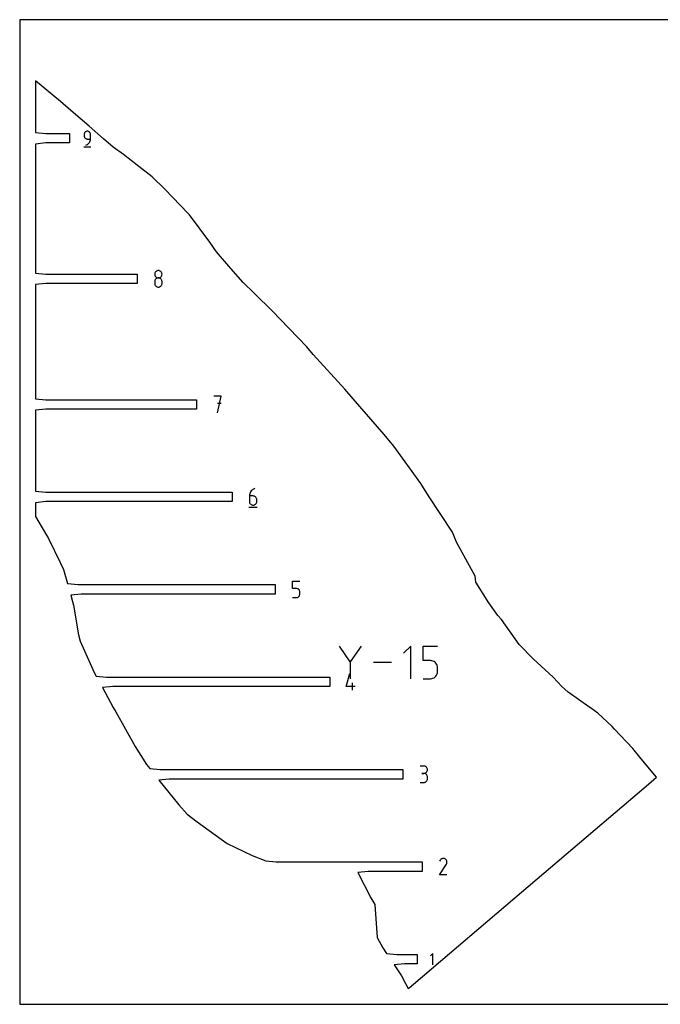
# Model space of a CAD drawing. Extents: x 0 to 480, y 0 to 420.
# Tile 1 of 2: x 0 to 273, y 0 to 420. Entities that reach past the tile are written whole.
import ezdxf

# ---------------------------------------------------------------- set-up
doc = ezdxf.new("R2010")
doc.units = 0

msp = doc.modelspace()

# ---------------------------------------------------------------- linework, layer by layer
at = {"layer": 'annotation', "color": 1}
for p, q in [((27.55029, 371.328643), (27.528921, 371.090526)), ((27.528921, 371.090526), (27.528921, 370.427792)), ((27.528921, 370.427792), (27.528921, 370.427792)), ((27.528921, 370.427792), (27.55029, 370.189688)), ((27.611885, 371.552814), (27.55029, 371.328643)), ((27.55029, 370.189688), (27.611885, 369.965551)), ((27.709933, 371.759283), (27.611885, 371.552814)), ((27.611885, 369.965551), (27.709933, 369.759132)), ((27.840663, 371.944294), (27.709933, 371.759283)), ((27.709933, 369.759132), (27.840663, 369.57418)), ((28.000302, 372.104089), (27.840663, 371.944294)), ((28.185079, 372.234914), (28.000302, 372.104089)), ((28.391223, 372.33301), (28.185079, 372.234914)), ((28.614961, 372.394623), (28.391223, 372.33301)), ((28.852521, 372.415996), (28.614961, 372.394623)), ((29.090574, 372.394623), (28.852521, 372.415996)), ((28.852521, 372.415996), (28.852521, 372.415996)), ((29.314573, 372.33301), (29.090574, 372.394623)), ((29.520793, 372.234914), (29.314573, 372.33301)), ((29.705509, 372.104089), (29.520793, 372.234914)), ((29.864994, 371.944294), (29.705509, 372.104089)), ((29.995524, 371.759283), (29.864994, 371.944294)), ((30.093372, 371.552814), (29.995524, 371.759283)), ((30.154813, 371.328643), (30.093372, 371.552814)), ((30.176121, 371.090526), (30.154813, 371.328643)), ((30.176121, 369.102696), (30.176121, 371.090526)), ((30.176121, 371.090526), (30.176121, 371.090526)), ((27.363517, 365.710433), (30.343767, 365.710433)), ((27.840663, 369.57418), (28.000302, 369.414446)), ((28.000302, 369.414446), (28.185079, 369.283681)), ((28.185079, 369.283681), (28.391223, 369.185634)), ((28.19016, 366.455495), (28.568671, 366.596547)), ((28.19016, 366.455495), (28.19016, 366.455495)), ((28.391223, 369.185634), (28.614961, 369.124056)), ((28.568671, 366.596547), (28.916097, 366.787204)), ((28.614961, 369.124056), (28.852521, 369.102696)), ((28.852521, 369.102696), (30.176121, 369.102696)), ((28.916097, 366.787204), (29.228847, 367.022608)), ((29.228847, 367.022608), (29.503333, 367.297902)), ((29.503333, 367.297902), (29.735963, 367.608228)), ((29.735963, 367.608228), (29.923147, 367.948728)), ((29.923147, 367.948728), (30.061295, 368.314545)), ((30.061295, 368.314545), (30.146816, 368.70082)), ((30.146816, 368.70082), (30.176121, 369.102696)), ((57.635888, 311.6967), (57.610657, 311.416709)), ((57.610657, 311.416709), (57.610657, 311.416709)), ((57.610657, 311.416709), (57.635902, 311.135403)), ((57.708618, 311.960507), (57.635888, 311.6967)), ((57.635902, 311.135403), (57.708669, 310.870573)), ((57.824403, 312.203656), (57.708618, 311.960507)), ((57.708669, 310.870573), (57.824501, 310.626655)), ((57.978796, 312.421672), (57.824403, 312.203656)), ((58.167354, 312.610081), (57.978796, 312.421672)), ((58.385631, 312.76441), (58.167354, 312.610081)), ((58.629183, 312.880184), (58.385631, 312.76441)), ((58.893563, 312.95293), (58.629183, 312.880184)), ((59.174328, 312.978173), (58.893563, 312.95293)), ((59.455093, 312.95293), (59.174328, 312.978173)), ((59.174328, 312.978173), (59.174328, 312.978173)), ((59.719474, 312.880184), (59.455093, 312.95293)), ((59.963025, 312.76441), (59.719474, 312.880184)), ((60.181302, 312.610081), (59.963025, 312.76441)), ((60.36986, 312.421672), (60.181302, 312.610081)), ((60.524254, 312.203656), (60.36986, 312.421672)), ((60.524155, 310.626655), (60.639987, 310.870573)), ((60.640038, 311.960507), (60.524254, 312.203656)), ((60.639987, 310.870573), (60.712754, 311.135403)), ((60.712768, 311.6967), (60.640038, 311.960507)), ((60.712754, 311.135403), (60.738, 311.416709)), ((60.738, 311.416709), (60.712768, 311.6967)), ((60.738, 311.416709), (60.738, 311.416709)), ((57.635888, 308.566566), (57.610657, 308.285392)), ((57.610657, 308.285392), (57.610657, 307.506426)), ((57.610657, 307.506426), (57.610657, 307.506426)), ((57.610657, 307.506426), (57.635902, 307.225272)), ((57.708618, 308.831294), (57.635888, 308.566566)), ((57.635902, 307.225272), (57.708669, 306.960847)), ((57.824403, 309.075135), (57.708618, 308.831294)), ((57.708669, 306.960847), (57.824501, 306.717517)), ((57.978796, 309.293647), (57.824403, 309.075135)), ((57.824501, 310.626655), (57.978942, 310.408088)), ((57.824501, 306.717517), (57.978942, 306.499646)), ((58.167354, 309.482389), (57.978796, 309.293647)), ((57.978942, 310.408088), (58.167536, 310.219309)), ((58.385631, 309.63692), (58.167354, 309.482389)), ((58.167536, 310.219309), (58.385828, 310.064756)), ((58.629183, 309.752798), (58.385631, 309.63692)), ((58.385828, 310.064756), (58.629361, 309.948866)), ((58.893563, 309.825581), (58.629183, 309.752798)), ((58.629361, 309.948866), (58.89368, 309.876078)), ((59.174328, 309.85083), (58.893563, 309.825581)), ((58.89368, 309.876078), (59.174328, 309.85083)), ((59.174328, 309.85083), (59.454977, 309.876078)), ((59.455093, 309.825596), (59.174328, 309.85083)), ((59.174328, 309.85083), (59.174328, 309.85083)), ((59.174328, 309.85083), (59.174328, 309.85083)), ((59.454977, 309.876078), (59.719295, 309.948866)), ((59.719474, 309.752849), (59.455093, 309.825596)), ((59.719295, 309.948866), (59.962829, 310.064756)), ((59.963025, 309.637018), (59.719474, 309.752849)), ((59.962829, 310.064756), (60.18112, 310.219309)), ((60.181302, 309.482535), (59.963025, 309.637018)), ((60.18112, 310.219309), (60.369714, 310.408088)), ((60.36986, 309.293829), (60.181302, 309.482535)), ((60.369714, 310.408088), (60.524155, 310.626655)), ((60.369714, 306.499646), (60.524155, 306.717517)), ((60.524254, 309.075331), (60.36986, 309.293829)), ((60.524155, 306.717517), (60.639987, 306.960847)), ((60.640038, 308.831472), (60.524254, 309.075331)), ((60.639987, 306.960847), (60.712754, 307.225272)), ((60.712768, 308.566682), (60.640038, 308.831472)), ((60.712754, 307.225272), (60.738, 307.506426)), ((60.738, 308.285392), (60.712768, 308.566682)), ((60.738, 307.506426), (60.738, 308.285392)), ((60.738, 308.285392), (60.738, 308.285392)), ((57.978942, 306.499646), (58.167536, 306.3116)), ((58.167536, 306.3116), (58.385828, 306.157744)), ((58.385828, 306.157744), (58.629361, 306.042442)), ((58.629361, 306.042442), (58.89368, 305.97006)), ((58.89368, 305.97006), (59.174328, 305.944963)), ((59.174328, 305.944963), (59.454977, 305.97006)), ((59.174328, 305.944963), (59.174328, 305.944963)), ((59.454977, 305.97006), (59.719295, 306.042442)), ((59.719295, 306.042442), (59.962829, 306.157744)), ((59.962829, 306.157744), (60.18112, 306.3116)), ((60.18112, 306.3116), (60.369714, 306.499646)), ((85.946347, 259.398041), (82.81503, 259.398041)), ((84.38091, 252.356441), (85.946347, 259.398041)), ((85.946347, 256.262308), (84.38091, 256.262308)), ((98.545289, 218.595166), (98.32402, 218.192187)), ((98.820334, 218.962481), (98.545289, 218.595166)), ((99.144936, 219.28846), (98.820334, 218.962481)), ((99.514874, 219.567434), (99.144936, 219.28846)), ((99.925929, 219.793734), (99.514874, 219.567434)), ((100.373882, 219.961689), (99.925929, 219.793734)), ((100.373882, 219.961689), (100.373882, 219.961689)), ((98.059687, 217.301912), (98.025063, 216.825956)), ((98.025063, 216.825956), (98.025063, 214.485527)), ((99.588734, 216.825956), (98.025063, 216.825956)), ((98.025063, 214.485527), (98.025063, 214.485527)), ((98.025063, 214.485527), (98.050309, 214.204236)), ((98.050309, 214.204236), (98.123075, 213.939446)), ((98.160746, 217.759212), (98.059687, 217.301912)), ((98.32402, 218.192187), (98.160746, 217.759212)), ((99.869964, 216.800858), (99.588734, 216.825956)), ((100.134592, 216.728476), (99.869964, 216.800858)), ((100.378216, 216.613174), (100.134592, 216.728476)), ((100.596435, 216.459318), (100.378216, 216.613174)), ((100.784848, 216.271272), (100.596435, 216.459318)), ((100.939052, 216.053401), (100.784848, 216.271272)), ((101.054648, 215.810071), (100.939052, 216.053401)), ((101.127233, 215.545646), (101.054648, 215.810071)), ((101.054648, 213.939446), (101.127233, 214.204236)), ((101.152406, 215.264492), (101.127233, 215.545646)), ((101.127233, 214.204236), (101.152406, 214.485527)), ((101.152406, 214.485527), (101.152406, 215.264492)), ((101.152406, 215.264492), (101.152406, 215.264492)), ((97.829218, 212.039889), (101.350018, 212.039889)), ((98.123075, 213.939446), (98.238907, 213.695587)), ((98.238907, 213.695587), (98.393348, 213.477089)), ((98.393348, 213.477089), (98.581942, 213.288384)), ((98.581942, 213.288384), (98.800234, 213.1339)), ((98.800234, 213.1339), (99.043767, 213.01807)), ((99.043767, 213.01807), (99.308086, 212.945322)), ((99.308086, 212.945322), (99.588734, 212.920089)), ((99.588734, 212.920089), (99.869964, 212.945322)), ((99.588734, 212.920089), (99.588734, 212.920089)), ((99.869964, 212.945322), (100.134592, 213.01807)), ((100.134592, 213.01807), (100.378216, 213.1339)), ((100.378216, 213.1339), (100.596435, 213.288384)), ((100.596435, 213.288384), (100.784848, 213.477089)), ((100.784848, 213.477089), (100.939052, 213.695587)), ((100.939052, 213.695587), (101.054648, 213.939446)), ((116.432816, 177.389603), (116.432816, 180.525336)), ((116.432816, 180.525336), (119.560158, 180.525336)), ((117.996487, 177.389603), (116.432816, 177.389603)), ((118.277252, 177.364506), (117.996487, 177.389603)), ((118.541632, 177.292124), (118.277252, 177.364506)), ((118.785184, 177.176822), (118.541632, 177.292124)), ((119.003461, 177.022966), (118.785184, 177.176822)), ((119.192019, 176.83492), (119.003461, 177.022966)), ((119.346412, 176.617049), (119.192019, 176.83492)), ((119.462197, 176.373719), (119.346412, 176.617049)), ((116.432816, 173.483736), (117.996487, 173.483736)), ((117.996487, 173.483736), (118.277136, 173.50897)), ((117.996487, 173.483736), (117.996487, 173.483736)), ((118.277136, 173.50897), (118.541454, 173.581717)), ((118.541454, 173.581717), (118.784987, 173.697548)), ((118.784987, 173.697548), (119.003279, 173.852031)), ((119.003279, 173.852031), (119.191873, 174.040737)), ((119.191873, 174.040737), (119.346314, 174.259234)), ((119.346314, 174.259234), (119.462146, 174.503093)), ((119.462146, 174.503093), (119.534913, 174.767883)), ((119.534927, 176.109294), (119.462197, 176.373719)), ((119.534913, 174.767883), (119.560158, 175.049174)), ((119.560158, 175.82814), (119.534927, 176.109294)), ((119.560158, 175.049174), (119.560158, 175.82814)), ((119.560158, 175.82814), (119.560158, 175.82814)), ((141.084409, 146.107255), (136.433368, 152.833295)), ((145.734576, 152.833295), (141.084409, 146.107255)), ((166.916968, 152.832858), (163.817148, 149.732164)), ((166.916968, 138.889354), (166.916968, 152.832858)), ((172.145345, 146.6236), (172.145345, 152.832858)), ((172.145345, 152.832858), (178.337989, 152.832858)), ((141.084409, 146.648521), (141.084409, 138.888916)), ((158.589209, 145.861106), (150.965139, 145.861106)), ((175.241667, 146.6236), (172.145345, 146.6236)), ((175.797626, 146.573903), (175.241667, 146.6236)), ((176.321143, 146.430575), (175.797626, 146.573903)), ((176.803414, 146.202259), (176.321143, 146.430575)), ((177.235637, 145.897599), (176.803414, 146.202259)), ((177.609012, 145.525237), (177.235637, 145.897599)), ((177.914737, 145.093818), (177.609012, 145.525237)), ((178.144009, 144.611985), (177.914737, 145.093818)), ((178.288027, 144.088381), (178.144009, 144.611985)), ((178.337989, 143.53165), (178.288027, 144.088381)), ((178.337989, 141.989173), (178.337989, 143.53165)), ((178.337989, 143.53165), (178.337989, 143.53165)), ((139.31017, 135.612822), (140.871633, 141.088984)), ((172.145345, 138.889354), (175.241667, 138.889354)), ((175.241667, 138.889354), (175.797396, 138.93932)), ((175.241667, 138.889354), (175.241667, 138.889354)), ((175.797396, 138.93932), (176.32079, 139.083372)), ((176.32079, 139.083372), (176.803025, 139.312735)), ((176.803025, 139.312735), (177.235278, 139.618637)), ((177.235278, 139.618637), (177.608725, 139.992304)), ((177.608725, 139.992304), (177.914543, 140.424965)), ((177.914543, 140.424965), (178.143908, 140.907845)), ((178.143908, 140.907845), (178.287998, 141.432172)), ((178.287998, 141.432172), (178.337989, 141.989173)), ((143.220011, 135.612822), (139.31017, 135.612822)), ((142.04803, 134.047384), (142.04803, 137.174727)), ((172.432677, 101.644462), (170.869005, 101.644462)), ((172.713907, 101.619219), (172.432677, 101.644462)), ((172.978534, 101.546474), (172.713907, 101.619219)), ((173.222158, 101.430699), (172.978534, 101.546474)), ((173.440377, 101.27637), (173.222158, 101.430699)), ((173.62879, 101.087961), (173.440377, 101.27637)), ((173.782994, 100.869945), (173.62879, 101.087961)), ((173.89859, 100.626796), (173.782994, 100.869945)), ((172.432677, 98.517119), (171.649737, 98.517119)), ((171.649737, 98.517119), (172.432677, 98.517119)), ((172.432677, 98.517119), (172.713907, 98.542368)), ((172.713907, 98.491876), (172.432677, 98.517119)), ((172.432677, 98.517119), (172.432677, 98.517119)), ((172.713907, 98.542368), (172.978534, 98.615155)), ((172.978534, 98.419131), (172.713907, 98.491876)), ((172.978534, 98.615155), (173.222158, 98.731045)), ((173.222158, 98.303356), (172.978534, 98.419131)), ((173.222158, 98.731045), (173.440377, 98.885598)), ((173.440377, 98.149027), (173.222158, 98.303356)), ((173.440377, 98.885598), (173.62879, 99.074377)), ((173.62879, 97.960618), (173.440377, 98.149027)), ((173.62879, 99.074377), (173.782994, 99.292944)), ((173.782994, 97.742602), (173.62879, 97.960618)), ((173.782994, 99.292944), (173.89859, 99.536862)), ((173.89859, 97.499453), (173.782994, 97.742602)), ((173.971175, 100.36299), (173.89859, 100.626796)), ((173.89859, 99.536862), (173.971175, 99.801692)), ((173.971175, 97.235647), (173.89859, 97.499453)), ((173.996348, 100.082998), (173.971175, 100.36299)), ((173.971175, 99.801692), (173.996348, 100.082998)), ((173.996348, 96.955655), (173.971175, 97.235647)), ((173.996348, 100.082998), (173.996348, 100.082998)), ((173.996348, 96.172715), (173.996348, 96.955655)), ((173.996348, 96.955655), (173.996348, 96.955655)), ((170.869005, 94.611252), (172.432677, 94.611252)), ((172.432677, 94.611252), (172.713907, 94.63648)), ((172.432677, 94.611252), (172.432677, 94.611252)), ((172.713907, 94.63648), (172.978534, 94.709189)), ((172.978534, 94.709189), (173.222158, 94.824916)), ((173.222158, 94.824916), (173.440377, 94.979198)), ((173.440377, 94.979198), (173.62879, 95.167571)), ((173.62879, 95.167571), (173.782994, 95.385572)), ((173.782994, 95.385572), (173.89859, 95.628739)), ((173.89859, 95.628739), (173.971175, 95.892608)), ((173.971175, 95.892608), (173.996348, 96.172715)), ((179.188034, 55.174621), (182.077801, 59.826776)), ((179.397789, 61.433282), (179.19245, 61.039383)), ((179.560743, 61.664352), (179.397789, 61.433282)), ((179.75625, 61.857242), (179.560743, 61.664352)), ((179.978366, 62.010408), (179.75625, 61.857242)), ((180.221144, 62.122303), (179.978366, 62.010408)), ((180.478638, 62.191384), (180.221144, 62.122303)), ((180.744901, 62.216107), (180.478638, 62.191384)), ((181.013989, 62.194926), (180.744901, 62.216107)), ((181.279955, 62.126296), (181.013989, 62.194926)), ((181.536853, 62.008674), (181.279955, 62.126296)), ((181.76662, 61.845517), (181.536853, 62.008674)), ((181.536853, 62.008674), (181.536853, 62.008674)), ((181.958731, 61.649729), (181.76662, 61.845517)), ((182.111476, 61.427312), (181.958731, 61.649729)), ((182.077801, 59.826776), (182.081256, 59.831051)), ((182.077801, 59.826776), (182.077801, 59.826776)), ((182.081256, 59.831051), (182.084569, 59.835362)), ((182.084569, 59.835362), (182.087761, 59.839746)), ((182.087761, 59.839746), (182.090856, 59.844238)), ((182.090856, 59.844238), (182.093875, 59.848877)), ((182.093875, 59.848877), (182.096839, 59.853697)), ((182.096839, 59.853697), (182.09977, 59.858735)), ((182.09977, 59.858735), (182.10269, 59.864027)), ((182.10269, 59.864027), (182.105621, 59.86961)), ((182.105621, 59.86961), (182.224939, 60.125796)), ((182.105621, 59.86961), (182.105621, 59.86961)), ((182.223149, 61.184265), (182.111476, 61.427312)), ((182.292039, 60.92659), (182.223149, 61.184265)), ((182.224939, 60.125796), (182.294643, 60.391354)), ((182.31644, 60.660286), (182.292039, 60.92659)), ((182.294643, 60.391354), (182.31644, 60.660286)), ((182.315377, 55.174621), (179.188034, 55.174621)), ((176.357664, 21.698407), (175.273097, 20.613534)), ((176.357664, 16.819845), (176.357664, 21.698407))]:
    msp.add_line(p, q, dxfattribs=at)
at = {"layer": 'boundary', "color": 5}
for p, q in [((17.347911, 385.084148), (6.6875, 393.96834)), ((6.6875, 393.96834), (6.6875, 371.901345)), ((21.792493, 381.309717), (17.347911, 385.084148)), ((29.593906, 374.528231), (21.792493, 381.309717)), ((35.715948, 369.249228), (29.593906, 374.528231)), ((6.6875, 371.901345), (11.142814, 371.461246)), ((11.142814, 371.461246), (21.228017, 371.461245)), ((21.228017, 371.461245), (21.228017, 367.410245)), ((11.142814, 367.410245), (6.6875, 366.970146)), ((6.6875, 366.970146), (6.6875, 311.931584)), ((21.228017, 367.410245), (11.142814, 367.410245)), ((39.920036, 365.582318), (35.715948, 369.249228)), ((44.315901, 362.472405), (39.920036, 365.582318)), ((50.803028, 357.409819), (44.315901, 362.472405)), ((56.555858, 352.936156), (50.803028, 357.409819)), ((61.997309, 347.678407), (56.555858, 352.936156)), ((71.860446, 337.372665), (61.997309, 347.678407)), ((72.425142, 336.71972), (71.860446, 337.372665)), ((81.188072, 325.169925), (72.425142, 336.71972)), ((83.945658, 321.00453), (81.188072, 325.169925)), ((90.119509, 313.91033), (83.945658, 321.00453)), ((6.6875, 311.931584), (11.142815, 311.491483)), ((11.142815, 311.491483), (50.198212, 311.491483)), ((50.198212, 311.491483), (50.198211, 307.440483)), ((95.383502, 307.901435), (90.119509, 313.91033)), ((11.142814, 307.440483), (6.6875, 307.000384)), ((6.6875, 307.000384), (6.6875, 258.342841)), ((50.198211, 307.440483), (11.142814, 307.440483)), ((100.046913, 303.356645), (95.383502, 307.901435)), ((107.956212, 295.478635), (100.046913, 303.356645)), ((111.180923, 292.186376), (107.956212, 295.478635)), ((122.471284, 280.522564), (111.180923, 292.186376)), ((125.275225, 277.196336), (122.471284, 280.522564)), ((138.745854, 262.411527), (125.275225, 277.196336)), ((142.245335, 258.305831), (138.745854, 262.411527)), ((6.6875, 258.342841), (11.142814, 257.902741)), ((11.142814, 257.902741), (75.404792, 257.902742)), ((75.404792, 257.902742), (75.404792, 253.851741)), ((155.571163, 243.083564), (142.245335, 258.305831)), ((11.142814, 253.851741), (6.6875, 253.411641)), ((6.6875, 253.411641), (6.6875, 218.906489)), ((75.404792, 253.851741), (11.142814, 253.851741)), ((159.720263, 238.012834), (155.571163, 243.083564)), ((171.134682, 222.123712), (159.720263, 238.012834)), ((6.6875, 218.906489), (11.142814, 218.466388)), ((11.142814, 218.466388), (90.612618, 218.466389)), ((90.612618, 218.466389), (90.612618, 214.415388)), ((174.418054, 216.931272), (171.134682, 222.123712)), ((11.142815, 214.415388), (6.6875, 213.975289)), ((90.612618, 214.415388), (11.142815, 214.415388)), ((184.723423, 201.333073), (174.418054, 216.931272)), ((6.6875, 213.975289), (6.6875, 208.097324)), ((6.6875, 208.097324), (9.227579, 203.928156)), ((9.227579, 203.928156), (12.345837, 198.68748)), ((12.345837, 198.68748), (17.309883, 188.395444)), ((186.421122, 197.098796), (184.723423, 201.333073)), ((194.333704, 182.641505), (186.421122, 197.098796)), ((17.309883, 188.395444), (18.76339, 185.527704)), ((18.76339, 185.527704), (20.443501, 179.470136)), ((194.653134, 180.09747), (194.333704, 182.641505)), ((20.443501, 179.470136), (24.898815, 179.030036)), ((24.898815, 179.030036), (109.02037, 179.030036)), ((109.02037, 179.030036), (109.02037, 174.979036)), ((200.228775, 171.286972), (194.653134, 180.09747)), ((26.26652, 174.979037), (21.811205, 174.538936)), ((21.811205, 174.538936), (22.572977, 171.792403)), ((109.02037, 174.979036), (26.26652, 174.979037)), ((22.572977, 171.792403), (22.942142, 170.306663)), ((22.942142, 170.306663), (25.147241, 157.665169)), ((204.015305, 165.780157), (200.228775, 171.286972)), ((205.596223, 164.099514), (204.015305, 165.780157)), ((213.088308, 153.497114), (205.596223, 164.099514)), ((25.147241, 157.665169), (25.838371, 154.861878)), ((25.838371, 154.861878), (30.02799, 145.306929)), ((219.115192, 147.344876), (213.088308, 153.497114)), ((227.586368, 139.475942), (219.115192, 147.344876)), ((30.02799, 145.306929), (31.826326, 141.520334)), ((31.826326, 141.520334), (32.624009, 140.033784)), ((32.624009, 140.033784), (37.079323, 139.593684)), ((37.079323, 139.593684), (132.288974, 139.593684)), ((132.288974, 139.593684), (132.288973, 135.542683)), ((231.380454, 135.516702), (227.586368, 139.475942)), ((39.725407, 135.542684), (35.270093, 135.102584)), ((35.270093, 135.102584), (39.866335, 126.5371)), ((132.288973, 135.542683), (39.725407, 135.542684)), ((234.048565, 133.077466), (231.380454, 135.516702)), ((242.855596, 126.870675), (234.048565, 133.077466)), ((39.866335, 126.5371), (40.33733, 125.860043)), ((243.561885, 126.398292), (242.855596, 126.870675)), ((246.664502, 124.15871), (243.561885, 126.398292)), ((40.33733, 125.860043), (41.01391, 124.750563)), ((41.01391, 124.750563), (49.318757, 110.023267)), ((252.815864, 118.451906), (246.664502, 124.15871)), ((253.87805, 117.336128), (252.815864, 118.451906)), ((261.680998, 109.135272), (253.87805, 117.336128)), ((49.318757, 110.023267), (54.183514, 102.350222)), ((264.65156, 105.404694), (261.680998, 109.135272)), ((268.704617, 100.396797), (264.65156, 105.404694)), ((54.183514, 102.350222), (55.542104, 100.597431)), ((55.542104, 100.597431), (59.997418, 100.157331)), ((59.997418, 100.157331), (163.45656, 100.157331)), ((163.45656, 100.157331), (163.456559, 96.106331)), ((271.776582, 96.89703), (268.704617, 100.396797)), ((269.427076, 94.896561), (271.776582, 96.89703)), ((63.823738, 96.106331), (59.368424, 95.666231)), ((59.368424, 95.666231), (67.899942, 85.101929)), ((163.456559, 96.106331), (63.823738, 96.106331)), ((251.241401, 79.412498), (268.322181, 93.955805)), ((268.322181, 93.955805), (269.427076, 94.896561)), ((67.899942, 85.101929), (71.475492, 81.098728)), ((71.475492, 81.098728), (75.762572, 77.822499)), ((75.762572, 77.822499), (88.489874, 68.585285)), ((211.329904, 45.43014), (251.241401, 79.412498)), ((88.489874, 68.585285), (99.271024, 63.498957)), ((99.271024, 63.498957), (105.035695, 61.161079)), ((105.035695, 61.161079), (109.491009, 60.720978)), ((109.491009, 60.720978), (171.775588, 60.720979)), ((171.775588, 60.720979), (171.775588, 56.669978)), ((148.771176, 56.669979), (144.315862, 56.229879)), ((144.315862, 56.229879), (149.813652, 45.487432)), ((171.775588, 56.669978), (148.771176, 56.669979)), ((149.813652, 45.487432), (151.551142, 42.625151)), ((151.551142, 42.625151), (152.474103, 28.447131)), ((171.874023, 11.835713), (211.329904, 45.43014)), ((152.474103, 28.447131), (154.889177, 24.037662)), ((154.889177, 24.037662), (156.457665, 21.724726)), ((156.457665, 21.724726), (160.912979, 21.284626)), ((160.912979, 21.284626), (169.542637, 21.284626)), ((169.542637, 21.284626), (169.542636, 17.233626)), ((164.257009, 17.233626), (159.801695, 16.793526)), ((169.542636, 17.233626), (164.257009, 17.233626)), ((159.801695, 16.793526), (162.917756, 12.198496)), ((162.917756, 12.198496), (164.630787, 8.844545)), ((164.630787, 8.844545), (165.827613, 6.6875)), ((166.22174, 7.023065), (168.00353, 8.54021)), ((168.00353, 8.54021), (171.874023, 11.835713)), ((165.827613, 6.6875), (166.22174, 7.023065))]:
    msp.add_line(p, q, dxfattribs=at)
at = {"layer": 'frame', "color": 5}
for p, q in [((480, 420), (0, 420)), ((0, 420), (0, 0)), ((0, 0), (480, 0))]:
    msp.add_line(p, q, dxfattribs=at)

doc.saveas('drawing.dxf')
